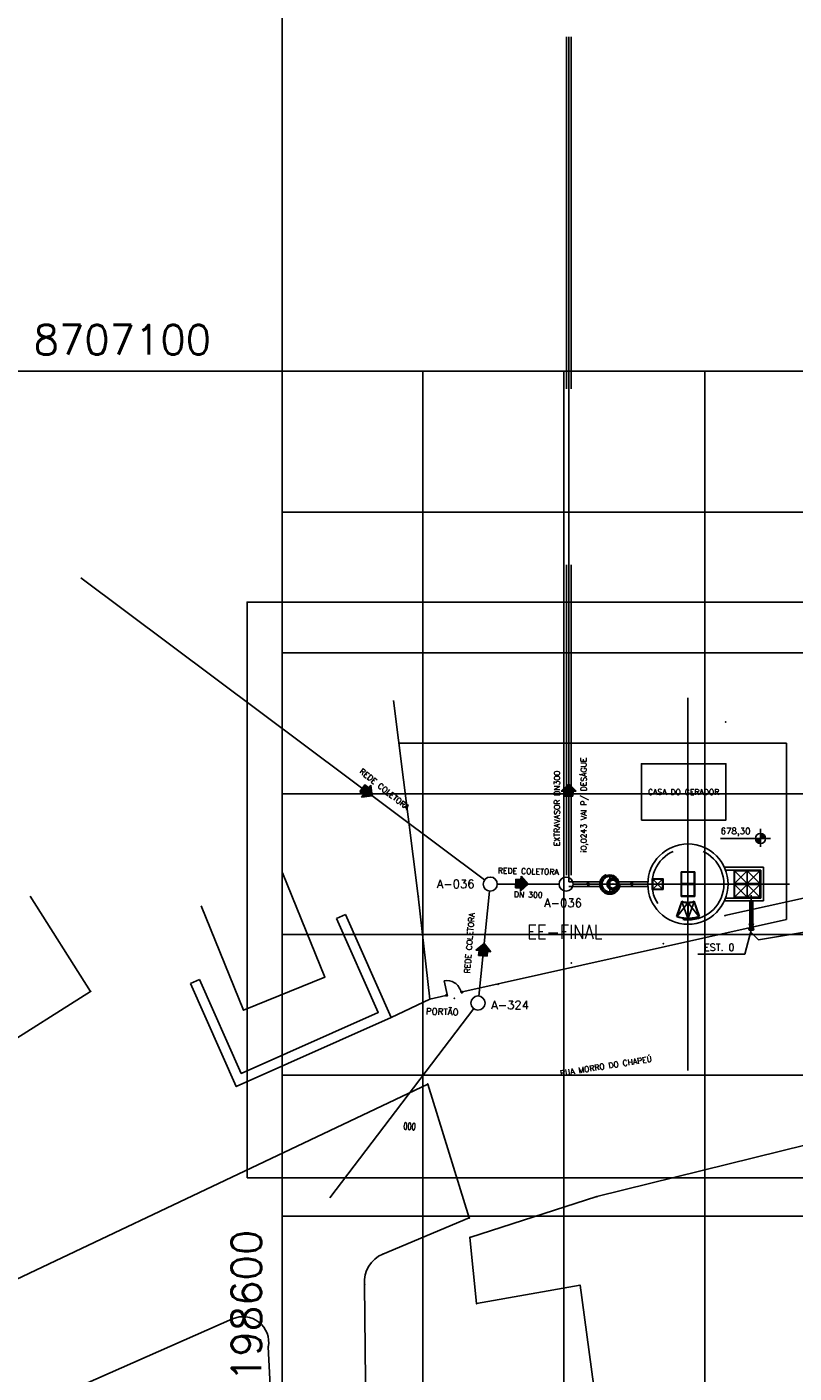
# Model space of a CAD drawing. Header units: millimetres. Extents: x 196436 to 199900, y 8705373 to 8708636.
# Tile 61 of 92: x 198582 to 198636, y 8707029 to 8707124. Entities that reach past the tile are written whole.
import ezdxf
from ezdxf.enums import TextEntityAlignment as Align

# ---------------------------------------------------------------- set-up
doc = ezdxf.new("R2010")
doc.units = ezdxf.units.MM
doc.header["$LTSCALE"] = 5
for name, pattern in [('DASHDOT', [1, 0.5, -0.25, 0, -0.25]), ('HIDDEN', [0.375, 0.25, -0.125]), ('HIDDEN2', [0.1875, 0.125, -0.0625])]:
    doc.linetypes.add(name, pattern=pattern)
for name, color, linetype in [('BAR-EIXOS', 7, 'DASHDOT'), ('BAR-PECAS', 2, 'Continuous'), ('CASA', 6, 'Continuous'), ('CERCA', 3, 'CERCA_LINE'), ('COTAS', 7, 'Continuous'), ('DIM', 7, 'Continuous'), ('EIXO', 7, 'Continuous'), ('ELEVAÇÃO', 2, 'Continuous'), ('ESTRUTURA', 5, 'Continuous'), ('LIMHATRA', 2, 'HIDDEN'), ('LINHA-FINA', 3, 'Continuous'), ('MALHA', 9, 'Continuous'), ('MEIO-FIO', 7, 'Continuous'), ('MURO', 9, 'Continuous'), ('NOVO', 8, 'Continuous'), ('RECALQUE', 6, 'HIDDEN2'), ('REDE', 22, 'Continuous'), ('REDE-SANITÁRIO', 6, 'Continuous'), ('RELAÇÀO', 2, 'Continuous'), ('SETA', 7, 'Continuous'), ('TAMPA', 3, 'Continuous'), ('TEXTO', 2, 'Continuous'), ('TXT_COORD', 3, 'Continuous')]:
    doc.layers.add(name, color=color, linetype=linetype)
doc.styles.add('GEOSIS', font='ROMANS.SHX')
doc.styles.add('ROMANS', font='romans.shx', dxfattribs={"width": 0.85})
doc.linetypes.add('CERCA_LINE', pattern='A,0.5,-0.2,["X",Standard,S=0.1,R=0,X=-0.1,Y=-0.05],-0.25', length=0.95)

# ---------------------------------------------------------------- blocks, each defined once
blk = doc.blocks.new('A$C26ED7CE0')
for p, q in [((0.106, 0), (0, 0.106)), ((0.046, 0.106), (0, 0.106)), ((0.166, 0.176), (0.046, 0.176)), ((0.046, 0.106), (0.046, 0.176)), ((0.106, 0), (0.212, 0.106)), ((0.166, 0.106), (0.166, 0.176)), ((0.212, 0.106), (0.166, 0.106))]:
    blk.add_line(p, q)
at = {"color": 0}
for p, q in [((0.107, 0.001), (0.001, 0.106)), ((0.108, 0.002), (0.005, 0.106)), ((0.11, 0.004), (0.008, 0.106)), ((0.112, 0.006), (0.012, 0.106)), ((0.114, 0.008), (0.015, 0.106)), ((0.115, 0.009), (0.019, 0.106)), ((0.117, 0.011), (0.022, 0.106)), ((0.119, 0.013), (0.026, 0.106)), ((0.121, 0.015), (0.029, 0.106)), ((0.123, 0.016), (0.033, 0.106)), ((0.124, 0.018), (0.036, 0.106)), ((0.126, 0.02), (0.04, 0.106)), ((0.128, 0.022), (0.044, 0.106)), ((0.163, 0.057), (0.046, 0.174)), ((0.161, 0.055), (0.046, 0.171)), ((0.16, 0.054), (0.046, 0.167)), ((0.158, 0.052), (0.046, 0.164)), ((0.156, 0.05), (0.046, 0.16)), ((0.154, 0.048), (0.046, 0.157)), ((0.153, 0.047), (0.046, 0.153)), ((0.151, 0.045), (0.046, 0.149)), ((0.149, 0.043), (0.046, 0.146)), ((0.147, 0.041), (0.046, 0.142)), ((0.145, 0.039), (0.046, 0.139)), ((0.144, 0.038), (0.046, 0.135)), ((0.142, 0.036), (0.046, 0.132)), ((0.14, 0.034), (0.046, 0.128)), ((0.138, 0.032), (0.046, 0.125)), ((0.137, 0.031), (0.046, 0.121)), ((0.135, 0.029), (0.046, 0.118)), ((0.133, 0.027), (0.046, 0.114)), ((0.131, 0.025), (0.046, 0.111)), ((0.13, 0.024), (0.046, 0.107)), ((0.165, 0.059), (0.048, 0.176)), ((0.167, 0.061), (0.051, 0.176)), ((0.168, 0.062), (0.055, 0.176)), ((0.17, 0.064), (0.058, 0.176)), ((0.172, 0.066), (0.062, 0.176)), ((0.174, 0.068), (0.065, 0.176)), ((0.176, 0.069), (0.069, 0.176)), ((0.177, 0.071), (0.072, 0.176)), ((0.179, 0.073), (0.076, 0.176)), ((0.181, 0.075), (0.08, 0.176)), ((0.183, 0.077), (0.083, 0.176)), ((0.184, 0.078), (0.087, 0.176)), ((0.186, 0.08), (0.09, 0.176)), ((0.188, 0.082), (0.094, 0.176)), ((0.166, 0.107), (0.097, 0.176)), ((0.166, 0.111), (0.101, 0.176)), ((0.166, 0.114), (0.104, 0.176)), ((0.166, 0.118), (0.108, 0.176)), ((0.166, 0.121), (0.111, 0.176)), ((0.166, 0.125), (0.115, 0.176)), ((0.166, 0.128), (0.118, 0.176)), ((0.166, 0.132), (0.122, 0.176)), ((0.166, 0.136), (0.126, 0.176)), ((0.166, 0.139), (0.129, 0.176)), ((0.166, 0.143), (0.133, 0.176)), ((0.166, 0.146), (0.136, 0.176)), ((0.166, 0.15), (0.14, 0.176)), ((0.166, 0.153), (0.143, 0.176)), ((0.166, 0.157), (0.147, 0.176)), ((0.166, 0.16), (0.15, 0.176)), ((0.166, 0.164), (0.154, 0.176)), ((0.166, 0.167), (0.157, 0.176)), ((0.166, 0.171), (0.161, 0.176)), ((0.166, 0.174), (0.164, 0.176)), ((0.19, 0.084), (0.167, 0.106)), ((0.191, 0.085), (0.171, 0.106)), ((0.193, 0.087), (0.174, 0.106)), ((0.195, 0.089), (0.178, 0.106)), ((0.197, 0.091), (0.181, 0.106)), ((0.199, 0.092), (0.185, 0.106)), ((0.2, 0.094), (0.188, 0.106)), ((0.202, 0.096), (0.192, 0.106))]:
    blk.add_line(p, q, dxfattribs=at)
blk = doc.blocks.new('A$C2AA627E1')
at = {"layer": 'BAR-EIXOS'}
for p, q in [((3, 0), (0, 0)), ((3.65, 0), (2.55, 0)), ((3.1, -0.65), (3.1, 0.65)), ((3.27, 0), (6.27, 0)), ((13.141, -1.78), (13.141, -0.78))]:
    blk.add_line(p, q, dxfattribs=at)
at = {"layer": 'BAR-PECAS', "linetype": 'HIDDEN', "ltscale": 4}
for p, q in [((2.47, 0.163), (0.192, 0.163)), ((3.729, 0.163), (5.8, 0.163)), ((2.47, -0.163), (0.192, -0.163)), ((3.729, -0.163), (5.8, -0.163))]:
    blk.add_line(p, q, dxfattribs=at)
at = {"layer": 'BAR-PECAS', "color": 9}
for p, q in [((3.016, 0.297), (3.016, 0.297)), ((3.022, 0.304), (3.022, 0.304))]:
    blk.add_line(p, q, dxfattribs=at)
at = {"layer": 'BAR-PECAS', "color": 7}
for points in [[(2.905, 0.01, 0.42126), (2.91, 0.005), (2.995, 0.005, 0.405361), (3, 0.01)], [(3, -0.01, 0.405361), (2.995, -0.005), (2.91, -0.005, 0.42126), (2.905, -0.01)], [(2.933, -0.15, 0.42126), (2.939, -0.152), (3.018, -0.12, 0.405361), (3.021, -0.113)], [(3.028, -0.131, 0.405361), (3.022, -0.129), (2.943, -0.161, 0.42126), (2.94, -0.168)], [(3.019, -0.286, 0.42126), (3.026, -0.286), (3.087, -0.226, 0.405361), (3.087, -0.219)], [(3.101, -0.233, 0.405361), (3.094, -0.233), (3.033, -0.293, 0.42126), (3.033, -0.3)], [(3.152, -0.379, 0.42126), (3.158, -0.377), (3.191, -0.298, 0.405361), (3.188, -0.291)], [(3.206, -0.299, 0.405361), (3.2, -0.301), (3.167, -0.38, 0.42126), (3.17, -0.387)], [(3.31, -0.415, 0.42126), (3.315, -0.41), (3.315, -0.324, 0.405361), (3.31, -0.319)], [(3.329, -0.319, 0.405361), (3.324, -0.324), (3.324, -0.41, 0.42126), (3.33, -0.415)], [(3.469, -0.387, 0.42126), (3.472, -0.38), (3.439, -0.301, 0.405361), (3.433, -0.299)], [(3.451, -0.291, 0.405361), (3.448, -0.298), (3.481, -0.377, 0.42126), (3.487, -0.379)], [(3.606, -0.3, 0.42126), (3.606, -0.293), (3.545, -0.233, 0.405361), (3.539, -0.233)], [(3.552, -0.219, 0.405361), (3.552, -0.226), (3.613, -0.286, 0.42126), (3.62, -0.286)]]:
    blk.add_lwpolyline(points, format="xyb", dxfattribs=at)
for points in [[(2.948, 0.118, 0.069165), (2.931, 0.033, 1.056909), (2.964, 0.031, -0.068992), (2.979, 0.107, 1.056909)], [(2.931, -0.033, 0.069165), (2.948, -0.118, 1.056909), (2.979, -0.107, -0.068992), (2.964, -0.031, 1.056909)], [(2.973, -0.179, 0.069165), (3.021, -0.252, 1.056909), (3.046, -0.229, -0.068992), (3.003, -0.165, 1.056909)], [(3.068, -0.298, 0.069165), (3.14, -0.347, 1.056909), (3.155, -0.317, -0.068992), (3.09, -0.273, 1.056909)], [(3.201, -0.372, 0.069165), (3.287, -0.389, 1.056909), (3.288, -0.356, -0.068992), (3.212, -0.34, 1.056909)], [(3.352, -0.389, 0.069165), (3.438, -0.372, 1.056909), (3.427, -0.34, -0.068992), (3.351, -0.356, 1.056909)], [(3.499, -0.347, 0.069165), (3.571, -0.298, 1.056909), (3.549, -0.273, -0.068992), (3.484, -0.317, 1.056909)], [(3.618, -0.252, 0.069165), (3.666, -0.179, 1.056909), (3.636, -0.165, -0.068992), (3.593, -0.229, 1.056909)]]:
    blk.add_lwpolyline(points, format="xyb", close=True, dxfattribs=at)
at = {"layer": 'BAR-PECAS', "color": 9}
for points in [[(3.021, 0.113, 0.405361), (3.018, 0.12), (2.939, 0.152, 0.42126), (2.933, 0.15)], [(2.94, 0.168, 0.42126), (2.943, 0.161), (3.022, 0.129, 0.405361), (3.028, 0.131)], [(3.087, 0.219, 0.405361), (3.087, 0.226), (3.026, 0.286, 0.42126), (3.019, 0.286)], [(3.033, 0.3, 0.42126), (3.033, 0.293), (3.094, 0.233, 0.405361), (3.101, 0.233)], [(3.188, 0.291, 0.405361), (3.191, 0.298), (3.158, 0.377, 0.42126), (3.152, 0.379)], [(3.17, 0.387, 0.42126), (3.167, 0.38), (3.2, 0.301, 0.405361), (3.206, 0.299)], [(3.31, 0.319, 0.405361), (3.315, 0.324), (3.315, 0.41, 0.42126), (3.31, 0.415)], [(3.33, 0.415, 0.42126), (3.324, 0.41), (3.324, 0.324, 0.405361), (3.329, 0.319)], [(3.433, 0.299, 0.405361), (3.439, 0.301), (3.472, 0.38, 0.42126), (3.469, 0.387)], [(3.487, 0.379, 0.42126), (3.481, 0.377), (3.448, 0.298, 0.405361), (3.451, 0.291)], [(3.539, 0.233, 0.405361), (3.545, 0.233), (3.606, 0.293, 0.42126), (3.606, 0.3)], [(3.62, 0.286, 0.42126), (3.613, 0.286), (3.552, 0.226, 0.405361), (3.552, 0.219)], [(3.611, 0.131, 0.405361), (3.617, 0.129), (3.696, 0.161, 0.42126), (3.699, 0.168)], [(3.707, 0.15, 0.42126), (3.7, 0.152), (3.621, 0.12, 0.405361), (3.618, 0.113)], [(3.639, 0.01, 0.405361), (3.644, 0.005), (3.729, 0.005, 0.42126), (3.734, 0.01)], [(3.699, -0.168, 0.42126), (3.696, -0.161), (3.617, -0.129, 0.405361), (3.611, -0.131)], [(3.618, -0.113, 0.405361), (3.621, -0.12), (3.7, -0.152, 0.42126), (3.707, -0.15)], [(3.734, -0.01, 0.42126), (3.729, -0.005), (3.644, -0.005, 0.405361), (3.639, -0.01)]]:
    blk.add_lwpolyline(points, format="xyb", dxfattribs=at)
for points in [[(3.021, 0.252, 0.069165), (2.973, 0.179, 1.056909), (3.003, 0.165, -0.068992), (3.046, 0.229, 1.056909)], [(3.14, 0.347, 0.069165), (3.068, 0.298, 1.056909), (3.09, 0.273, -0.068992), (3.155, 0.317, 1.056909)], [(3.287, 0.389, 0.069165), (3.201, 0.372, 1.056909), (3.212, 0.34, -0.068992), (3.288, 0.356, 1.056909)], [(3.438, 0.372, 0.069165), (3.352, 0.389, 1.056909), (3.351, 0.356, -0.068992), (3.427, 0.34, 1.056909)], [(3.571, 0.298, 0.069165), (3.499, 0.347, 1.056909), (3.484, 0.317, -0.068992), (3.549, 0.273, 1.056909)], [(3.666, 0.179, 0.069165), (3.618, 0.252, 1.056909), (3.593, 0.229, -0.068992), (3.636, 0.165, 1.056909)], [(3.709, 0.033, 0.069165), (3.692, 0.118, 1.056909), (3.66, 0.107, -0.068992), (3.675, 0.031, 1.056909)], [(3.692, -0.118, 0.069165), (3.709, -0.033, 1.056909), (3.675, -0.031, -0.068992), (3.66, -0.107, 1.056909)]]:
    blk.add_lwpolyline(points, format="xyb", close=True, dxfattribs=at)
at = {"layer": 'BAR-PECAS', "color": 7}
blk.add_lwpolyline([(3.027, -0.022), (3.094, -0.022), (3.094, 0.022), (3.027, 0.022)], close=True, dxfattribs=at)
at = {"layer": 'BAR-PECAS', "color": 3}
for radius in [0.425, 0.3, 0.0239]:
    blk.add_circle((3.32, 0), radius, dxfattribs=at)
blk.add_arc((3.32, 0), 0.279, 184.61473, 175.38527, dxfattribs=at)
at = {"layer": 'EIXO', "ltscale": 3}
for p, q in [((8.645, 2.85), (8.645, -1.3)), ((3.796, 0), (6.473, 0)), ((5.795, 0), (9.945, 0))]:
    blk.add_line(p, q, dxfattribs=at)
at = {"layer": 'ESTRUTURA', "color": 6}
for p, q in [((11.227, 1.2), (14.016, 1.2)), ((14.016, -1.2), (14.016, 1.2)), ((11.233, -1.2), (14.016, -1.2))]:
    blk.add_line(p, q, dxfattribs=at)
at = {"layer": 'ESTRUTURA'}
blk.add_line((14.016, -0.12), (14.016, -0.04), dxfattribs=at)
at = {"layer": 'ESTRUTURA', "color": 6}
blk.add_circle((8.645, 0), 2.85, dxfattribs=at)
at = {"layer": 'ESTRUTURA', "color": 4}
blk.add_circle((3.1, 0), 0.65, dxfattribs=at)
at = {"layer": 'LIMHATRA', "ltscale": 3.5}
for p, q in [((11.312, 1), (13.816, 1)), ((13.816, -1), (13.816, 1)), ((11.316, -1), (13.816, -1))]:
    blk.add_line(p, q, dxfattribs=at)
blk.add_circle((8.645, 0), 2.55, dxfattribs=at)
at = {"layer": 'LINHA-FINA', "color": 2, "linetype": 'HIDDEN', "ltscale": 2.5}
for radius in [0.72, 0.55]:
    blk.add_circle((3.1, 0), radius, dxfattribs=at)
at = {"layer": 'TAMPA', "color": 7, "linetype": 'Continuous'}
for p, q in [((11.921, 0), (11.921, 0.98)), ((13.791, 0.98), (11.921, 0.98)), ((11.931, 0.01), (11.931, 0.97)), ((13.781, 0.97), (11.931, 0.97)), ((13.781, 0.01), (13.781, 0.97)), ((13.791, 0), (13.791, 0.98)), ((9.13, 0.88), (8.16, 0.88)), ((8.16, 0), (8.16, 0.88)), ((9.13, 0), (8.16, 0)), ((8.16, 0), (8.16, -0.88)), ((9.12, 0.87), (8.17, 0.87)), ((8.17, 0.01), (8.17, 0.87)), ((9.12, 0.01), (8.17, 0.01)), ((9.12, 0.01), (9.12, 0.87)), ((9.13, 0), (9.13, 0.88)), ((9.13, 0), (9.13, -0.88)), ((13.791, 0), (11.921, 0)), ((13.791, 0), (11.921, 0)), ((11.921, 0), (11.921, -0.98)), ((13.791, 0), (11.921, 0)), ((13.781, 0.01), (11.931, 0.01)), ((12.856, 0.04), (12.856, 0.94)), ((13.791, 0), (13.791, -0.98)), ((9.13, -0.88), (8.16, -0.88)), ((9.12, -0.01), (8.17, -0.01)), ((8.17, -0.01), (8.17, -0.87)), ((9.12, -0.87), (8.17, -0.87)), ((9.12, -0.01), (9.12, -0.87)), ((11.931, -0.01), (11.931, -0.97)), ((13.781, -0.01), (11.931, -0.01)), ((12.856, -0.04), (12.856, -0.94)), ((13.781, -0.01), (13.781, -0.97)), ((7.83, -2.31), (8.2, -1.22)), ((8.638, -2.45), (8.641, -1.3)), ((8.648, -1.3), (8.652, -2.45)), ((9.092, -1.221), (9.458, -2.311)), ((13.791, -0.98), (11.921, -0.98)), ((13.781, -0.97), (11.931, -0.97))]:
    blk.add_line(p, q, dxfattribs=at)
at = {"layer": 'TAMPA', "color": 9, "linetype": 'Continuous'}
for p, q in [((6.145, 0.35), (6.845, -0.35)), ((6.845, 0.35), (6.145, -0.35)), ((11.956, 0.94), (12.856, 0.04)), ((12.856, 0.94), (11.956, 0.04)), ((12.856, 0.04), (13.756, 0.94)), ((12.856, 0.94), (13.756, 0.04)), ((11.956, -0.94), (12.856, -0.04)), ((12.856, -0.94), (11.956, -0.04)), ((12.856, -0.04), (13.756, -0.94)), ((12.856, -0.94), (13.756, -0.04)), ((8.641, -1.33), (7.868, -2.292)), ((8.638, -2.42), (8.218, -1.26)), ((9.42, -2.292), (8.649, -1.33)), ((8.651, -2.42), (9.073, -1.259))]:
    blk.add_line(p, q, dxfattribs=at)
at = {"layer": 'TAMPA', "linetype": 'HIDDEN', "ltscale": 2}
for p, q in [((9.095, 0.84), (8.195, 0.84)), ((8.195, 0.04), (8.195, 0.84)), ((9.095, 0.04), (8.195, 0.04)), ((9.095, 0.04), (9.095, 0.84)), ((13.756, 0.94), (11.956, 0.94)), ((11.956, 0.04), (11.956, 0.94)), ((13.756, 0.04), (11.956, 0.04)), ((13.756, 0.04), (13.756, 0.94)), ((9.095, -0.04), (8.195, -0.04)), ((8.195, -0.04), (8.195, -0.84)), ((9.095, -0.84), (8.195, -0.84)), ((9.095, -0.04), (9.095, -0.84)), ((13.756, -0.04), (11.956, -0.04)), ((11.956, -0.04), (11.956, -0.94)), ((13.756, -0.94), (11.956, -0.94)), ((13.756, -0.04), (13.756, -0.94)), ((7.868, -2.292), (8.218, -1.258)), ((9.073, -1.259), (9.42, -2.292))]:
    blk.add_line(p, q, dxfattribs=at)
at = {"layer": 'TAMPA', "color": 7, "linetype": 'Continuous'}
blk.add_lwpolyline([(6.875, -0.38), (6.115, -0.38), (6.115, 0.38), (6.875, 0.38)], close=True, dxfattribs=at)
at = {"layer": 'TAMPA', "linetype": 'HIDDEN', "ltscale": 2}
blk.add_lwpolyline([(6.845, -0.35), (6.145, -0.35), (6.145, 0.35), (6.845, 0.35)], close=True, dxfattribs=at)
at = {"layer": 'TAMPA', "color": 7, "linetype": 'Continuous'}
for radius, start, end in [(1.3, 249.95112, 290.11212), (2.45, 250.57268, 289.38612)]:
    blk.add_arc((8.645, 0), radius, start, end, dxfattribs=at)
at = {"layer": 'TAMPA', "linetype": 'HIDDEN', "ltscale": 2}
for radius, end in [(1.33, 288.78471), (2.42, 288.68599)]:
    blk.add_arc((8.645, 0), radius, 251.27442, end, dxfattribs=at)
at = {"layer": 'SETA', "rotation": 90}
for p in [(1.671, -0.109), (4.764, -0.106)]:
    blk.add_blockref('A$C26ED7CE0', p, dxfattribs=at)

msp = doc.modelspace()

# ---------------------------------------------------------------- hatches: boundary and pattern name
at = {"layer": 'ELEVAÇÃO'}
h = msp.add_hatch(color=256, dxfattribs=at)
h.paths.add_polyline_path([(198633.958, 8707067.18, -0.414214), (198634.318, 8707066.82), (198633.958, 8707066.82)])
h.paths.add_polyline_path([(198633.598, 8707066.82), (198633.958, 8707066.82), (198633.958, 8707066.46, -0.414214)])

# ---------------------------------------------------------------- linework, layer by layer
at = {"color": 2}
msp.add_lwpolyline([(198597.522, 8707042.71), (198645.242, 8707042.71), (198645.242, 8707083.608), (198597.522, 8707083.608)], close=True, dxfattribs=at)
at = {"color": 4}
for centre in [(198614.775, 8707063.58), (198620.16, 8707063.58), (198613.905, 8707055.133, 679.3)]:
    msp.add_circle(centre, 0.5, dxfattribs=at)
at = {"layer": 'BAR-EIXOS', "ltscale": 100}
for p, q in [((198620.352, 8707063.743), (198620.352, 8707123.743)), ((198628.805, 8707050.346), (198628.805, 8707076.815)), ((198625.955, 8707063.58), (198636.005, 8707063.58))]:
    msp.add_line(p, q, dxfattribs=at)
at = {"layer": 'BAR-EIXOS'}
for p, q in [((198633.3, 8707062.801), (198633.3, 8707060.301)), ((198633.3, 8707060.651), (198633.3, 8707060.301)), ((198633.3, 8707060.641), (198633.3, 8707060.391))]:
    msp.add_line(p, q, dxfattribs=at)
at = {"layer": 'BAR-PECAS', "color": 3, "linetype": 'HIDDEN', "ltscale": 20}
for p, q in [((198620.189, 8707123.743), (198620.189, 8707064.216)), ((198620.515, 8707123.743), (198620.515, 8707064.216)), ((198633.189, 8707062.38, -921.5), (198633.189, 8707060.739, -921.5)), ((198633.411, 8707062.38, -921.5), (198633.411, 8707060.73, -921.5))]:
    msp.add_line(p, q, dxfattribs=at)
at = {"layer": 'BAR-PECAS'}
for p, q in [((198633.477, 8707060.386), (198633.124, 8707060.386)), ((198633.468, 8707060.377), (198633.133, 8707060.377))]:
    msp.add_line(p, q, dxfattribs=at)
at = {"layer": 'BAR-PECAS', "linetype": 'HIDDEN', "ltscale": 5}
for p, q in [((198633.161, 8707060.73), (198633.44, 8707060.73)), ((198633.189, 8707060.651), (198633.163, 8707060.406)), ((198633.411, 8707060.651), (198633.437, 8707060.406))]:
    msp.add_line(p, q, dxfattribs=at)
at = {"layer": 'BAR-PECAS'}
msp.add_lwpolyline([(198633.124, 8707060.406), (198633.477, 8707060.406), (198633.477, 8707060.386), (198633.468, 8707060.377, -0.181063), (198633.437, 8707060.301), (198633.163, 8707060.301, -0.181063), (198633.133, 8707060.377), (198633.124, 8707060.386)], format="xyb", close=True, dxfattribs=at)
at = {"layer": 'BAR-PECAS', "linetype": 'HIDDEN', "ltscale": 5}
msp.add_lwpolyline([(198633.448, 8707060.757), (198633.152, 8707060.757), (198633.152, 8707060.739), (198633.161, 8707060.73, 0.176136), (198633.189, 8707060.651), (198633.411, 8707060.651, 0.176136), (198633.44, 8707060.73), (198633.448, 8707060.739)], format="xyb", close=True, dxfattribs=at)
at = {"layer": 'CASA'}
for p, q in [((198586.414, 8707055.962), (198582.131, 8707062.719)), ((198543.651, 8707028.855), (198586.414, 8707055.962))]:
    msp.add_line(p, q, dxfattribs=at)
msp.add_lwpolyline([(198594.251, 8707062.033), (198597.269, 8707054.624), (198603.045, 8707056.976), (198600.028, 8707064.385)], dxfattribs=at)
msp.add_point((198586.415, 8707055.961, 680.082), dxfattribs=at)
at = {"layer": 'CERCA', "color": 2, "ltscale": 20}
for p, q in [((198608.288, 8707073.58), (198635.805, 8707073.58)), ((198635.805, 8707061.056), (198635.805, 8707073.58)), ((198612.691, 8707055.905), (198635.805, 8707061.056)), ((198611.623, 8707055.662), (198610.485, 8707055.414))]:
    msp.add_line(p, q, dxfattribs=at)
at = {"layer": 'CERCA', "color": 2, "linetype": 'Continuous', "ltscale": 500}
msp.add_line((198611.497, 8707056.707), (198611.71, 8707055.732), dxfattribs=at)
at = {"layer": 'CERCA', "ltscale": 20}
for points in [[(198631.42, 8707061.341), (198689.036, 8707074.07), (198734.037, 8707083.696), (198732.071, 8707098.567)], [(198607.755, 8707054.114), (198610.485, 8707055.414)]]:
    msp.add_lwpolyline(points, dxfattribs=at)
at = {"layer": 'CERCA', "color": 7, "ltscale": 20}
msp.add_lwpolyline([(198623.422, 8707018.214), (198621.151, 8707035.096), (198613.8, 8707033.787), (198613.332, 8707038.484), (198622.34, 8707041.384), (198655.796, 8707049.652), (198694.874, 8707057.545), (198741.329, 8707060.276), (198816.793, 8707071.506), (198876.171, 8707079.138), (198940.815, 8707081.012)], dxfattribs=at)
at = {"layer": 'CERCA', "color": 2, "ltscale": 20}
msp.add_lwpolyline([(198610.485, 8707055.414), (198609.664, 8707062.718), (198607.904, 8707076.616)], dxfattribs=at)
at = {"layer": 'CERCA', "color": 4, "linetype": 'Continuous', "ltscale": 500}
for points in [[(198611.633, 8707055.613), (198611.731, 8707055.635), (198611.71, 8707055.732), (198611.612, 8707055.711)], [(198612.704, 8707055.847), (198612.801, 8707055.868), (198612.78, 8707055.966), (198612.682, 8707055.945)]]:
    msp.add_lwpolyline(points, close=True, dxfattribs=at)
at = {"layer": 'CERCA', "color": 7, "linetype": 'Continuous', "ltscale": 500}
msp.add_arc((198611.711, 8707055.737), 0.993, 12.0475, 102.43339, dxfattribs=at)
at = {"layer": 'CERCA'}
for p in [(198631.479, 8707075.083, 677.527), (198609.665, 8707062.717, 679.311), (198631.422, 8707061.34, 678.001), (198627.065, 8707059.351, 678.236), (198620.519, 8707057.979, 678.726), (198615.331, 8707056.47, 679.254), (198610.486, 8707055.412, 679.625), (198622.341, 8707041.383, 679.744), (198613.333, 8707038.483, 679.948), (198621.152, 8707035.095, 680.528), (198613.801, 8707033.786, 680.188)]:
    msp.add_point(p, dxfattribs=at)
at = {"layer": 'DIM', "color": 1}
msp.add_circle((198621.486, 8707062.809), 83.371, dxfattribs=at)
at = {"layer": 'ELEVAÇÃO', "color": 3, "linetype": 'Continuous'}
for p, q in [((198634.654, 8707066.82), (198631.122, 8707066.82)), ((198633.958, 8707066.235), (198633.958, 8707067.512))]:
    msp.add_line(p, q, dxfattribs=at)
msp.add_circle((198633.958, 8707066.82), 0.36, dxfattribs=at)
at = {"layer": 'ESTRUTURA', "color": 6}
msp.add_lwpolyline([(198625.5, 8707068.128), (198631.5, 8707068.128), (198631.5, 8707072.128), (198625.5, 8707072.128)], close=True, dxfattribs=at)
at = {"layer": 'MALHA'}
for p, q in [((198600, 8708635.599), (198600, 8705384.785)), ((198600, 8708635.599), (198600, 8705384.785)), ((198610, 8707100), (198610, 8707000)), ((198620, 8707100), (198620, 8707000)), ((198630, 8707100), (198630, 8707000)), ((198600, 8707090), (198700, 8707090)), ((198600, 8707070), (198700, 8707070)), ((198600, 8707060), (198700, 8707060)), ((198600, 8707050), (198700, 8707050)), ((198600, 8707040), (198700, 8707040))]:
    msp.add_line(p, q, dxfattribs=at)
at = {"layer": 'MALHA', "color": 7}
for p, q in [((196441.61, 8707100), (199000, 8707100)), ((198600, 8707080), (199000, 8707080))]:
    msp.add_line(p, q, dxfattribs=at)
at = {"layer": 'MEIO-FIO'}
for points in [[(198352.288, 8706980.115), (198360.999, 8706979.124), (198404.003, 8706986.863), (198460.795, 8706996.381), (198463.905, 8706997.106), (198527.763, 8707010.169), (198610.343, 8707049.375), (198613.278, 8707039.869), (198607.154, 8707037.303, 0.326099), (198605.852, 8707035.149), (198606.112, 8707010.117)], [(198535.045, 8707005.588), (198596.489, 8707032.704, -0.60038), (198599.025, 8707030.712), (198599.885, 8707013.771)]]:
    msp.add_lwpolyline(points, format="xyb", dxfattribs=at)
for p in [(198610.344, 8707049.374, 679.979), (198613.279, 8707039.867, 680.012), (198607.155, 8707037.302, 680.122), (198605.853, 8707035.148, 680.179), (198596.489, 8707032.702, 680.337), (198599.026, 8707030.71, 680.303)]:
    msp.add_point(p, dxfattribs=at)
at = {"layer": 'MURO'}
for points in [[(198593.5, 8707056.524), (198596.755, 8707049.216), (198607.755, 8707054.114), (198604.501, 8707061.423)], [(198594.14, 8707056.809), (198597.11, 8707050.14), (198606.831, 8707054.469), (198603.861, 8707061.138)], [(198603.861, 8707061.138), (198604.501, 8707061.423)], [(198593.5, 8707056.524), (198594.14, 8707056.809)]]:
    msp.add_lwpolyline(points, dxfattribs=at)
for p in [(198607.756, 8707054.113, 679.709), (198596.756, 8707049.215, 679.905)]:
    msp.add_point(p, dxfattribs=at)
at = {"layer": 'NOVO'}
msp.add_point((198612.221, 8707055.456), dxfattribs=at)
msp.add_point((198612.221, 8707055.456), dxfattribs=at)
at = {"layer": 'REDE', "color": 7}
msp.add_lwpolyline([(198633.3, 8707060.151), (198633.818, 8707059.633), (198692.175, 8707069.245), (198892.622, 8707092.876), (199000.571, 8707088.22), (199039.374, 8707097.894), (199088.059, 8707123.486), (199179.076, 8707187.139), (199350.335, 8707277.958), (199489.56, 8707356.837), (199526.737, 8707384.241), (199539.368, 8707464.745), (199543.124, 8707487.748), (199553.064, 8707543.49), (199562.79, 8707595.634), (199564.724, 8707603.473), (199534.127, 8707638.367)], dxfattribs=at)
at = {"layer": 'REDE-SANITÁRIO', "linetype": 'HIDDEN', "ltscale": 44}
for p, q in [((198585.712, 8707085.323), (198614.375, 8707063.88)), ((198613.957, 8707055.631), (198614.724, 8707063.083)), ((198615.275, 8707063.58), (198619.66, 8707063.58)), ((198603.381, 8707041.289), (198613.603, 8707054.735))]:
    msp.add_line(p, q, dxfattribs=at)
at = {"layer": 'RELAÇÀO', "color": 3}
for p, q in [((198632.835, 8707058.604, -678), (198633.3, 8707060.301)), ((198629.514, 8707058.604, -678), (198632.835, 8707058.604, -678))]:
    msp.add_line(p, q, dxfattribs=at)

# ---------------------------------------------------------------- block references
at = {"layer": 'BAR-PECAS', "color": 3, "linetype": 'HIDDEN', "ltscale": 40}
msp.add_blockref('A$C2AA627E1', (198620.16, 8707063.58), dxfattribs=at)
at = {"layer": 'COTAS', "zscale": 5}
for p, xscale, yscale, rotation in [((198606.072, 8707069.429), 5.000000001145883, 5.000000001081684, 52.86457385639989), ((198620.882, 8707070.701), 4.999999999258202, 5, 179.4328949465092), ((198617.444, 8707063.051), 4.999999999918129, 5.000000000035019, 87.49793136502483), ((198614.868, 8707059.3), 5.000000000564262, 5.00000000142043, 173.7867815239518)]:
    msp.add_blockref('A$C26ED7CE0', p, dxfattribs=dict(at, xscale=xscale, yscale=yscale, rotation=rotation))

# ---------------------------------------------------------------- texts
at = {"layer": 'RECALQUE', "color": 6, "style": 'ROMANS', "width": 0.85}
msp.add_text('EE-FINAL', height=1, dxfattribs=at).set_placement((198617.384, 8707059.697, -1156.776))
at = {"layer": 'TEXTO', "style": 'ROMANS'}
for s, rotation, p in [('REDE COLETORA', 321.16252, (198607.264, 8707070.315)), ('REDE COLETORA', 358.60662, (198617.474, 8707064.491)), ('DN 300', 358.60662, (198617.474, 8707062.825)), ('REDE COLETORA', 85.51592, (198613.303, 8707059.401))]:
    msp.add_text(s, height=0.4, rotation=rotation, dxfattribs=at).set_placement(p, align=Align.MIDDLE)
for s, rotation, p in [('i0,0243 VAI P/ DESÁGUE', 89.94972, (198621.609, 8707069.202)), ('EXTRAVASOR DN300', 89.94972, (198619.711, 8707068.949)), ('CASA DO GERADOR', 360, (198628.496, 8707069.913))]:
    msp.add_text(s, height=0.4, rotation=rotation, dxfattribs=at).set_placement(p, align=Align.CENTER)
for s, rotation, p in [('678,30', 0, (198631.122, 8707067.121)), ('PORTÃO', 358.43607, (198610.207, 8707054.324))]:
    msp.add_text(s, height=0.45, rotation=rotation, dxfattribs=at).set_placement(p)
at = {"layer": 'TEXTO', "color": 4, "style": 'ROMANS'}
for s, p in [('A-036', (198612.316, 8707063.294)), ('A-036', (198619.934, 8707061.947)), ('A-324', (198616.182, 8707054.696, 679.3))]:
    msp.add_text(s, height=0.6, dxfattribs=at).set_placement(p, align=Align.CENTER)
at = {"layer": 'TEXTO', "style": 'ROMANS'}
msp.add_text('EST. 0', height=0.5, dxfattribs=at).set_placement((198631.024, 8707058.833, -1383.653), align=Align.CENTER)
at = {"layer": 'TEXTO', "ltscale": 4, "style": 'ROMANS'}
msp.add_text('RUA MORRO DO CHAPEÚ', height=0.4, rotation=9.01862, dxfattribs=at).set_placement((198619.773, 8707049.827), align=Align.BOTTOM_LEFT)
at = {"layer": 'TEXTO', "style": 'GEOSIS', "width": 0.65}
msp.add_text('000', height=0.5, rotation=356.16434, dxfattribs=at).set_placement((198609.023, 8707045.973, -705.681), align=Align.BOTTOM_CENTER)
at = {"layer": 'TXT_COORD', "style": 'GEOSIS'}
msp.add_text('8707100', height=2.1, dxfattribs=at).set_placement((198594.968, 8707100.558), align=Align.BOTTOM_RIGHT)
msp.add_text('198600', height=2.1, rotation=90, dxfattribs=at).set_placement((198599.154, 8707039.031), align=Align.BOTTOM_RIGHT)

doc.saveas('drawing.dxf')
